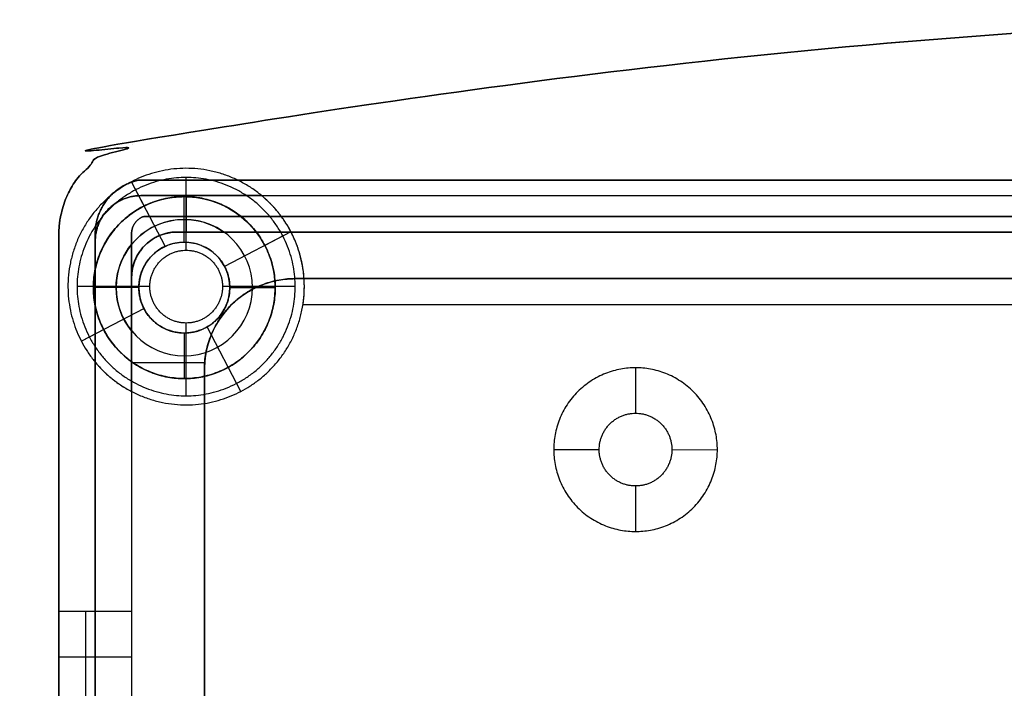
# Model space of a CAD drawing. Header units: millimetres. Extents: x 31997 to 32073, y -14231 to -14060.
# Tile 11 of 16: x 31997 to 32024, y -14078 to -14060. Entities that reach past the tile are written whole.
import ezdxf

# ---------------------------------------------------------------- set-up
doc = ezdxf.new("R2010")
doc.units = ezdxf.units.MM
doc.layers.add('Default', color=7, linetype='Continuous', true_color=0x000000)

msp = doc.modelspace()

# ---------------------------------------------------------------- linework, layer by layer
at = {"layer": 'Default'}
for p, q in [((32000.686, -14065.174, 2), (32000.338, -14064.508, 2)), ((32001.265, -14066.283, 9.5), (32000.338, -14064.508, 9.5)), ((32001.842, -14066.39, 15.8), (32001.842, -14064.39, 15.8)), ((32001.842, -14066.39, 11.1), (32001.842, -14064.39, 11.1)), ((32001.791, -14066.167, 9.387), (32001.791, -14064.917, 7.387)), ((32001.791, -14065.89, 8.931), (32001.791, -14064.918, 7.375)), ((32001.842, -14064.89, 9.5), (32001.842, -14065.89, 9.5)), ((32004.723, -14065.886, 9.5), (32002.899, -14066.837, 9.5)), ((32004.723, -14065.886, 2), (32004.007, -14066.259, 2)), ((32000.842, -14067.39, 15.8), (31998.842, -14067.39, 15.8)), ((32000.842, -14067.39, 11.1), (31998.842, -14067.39, 11.1)), ((32000.541, -14067.417, 9.387), (31999.291, -14067.417, 7.387)), ((32000.342, -14067.418, 9.056), (31999.291, -14067.418, 7.375)), ((32000.342, -14067.39, 9.5), (31999.342, -14067.39, 9.5)), ((32004.842, -14067.39, 15.8), (32002.842, -14067.39, 15.8)), ((32004.842, -14067.39, 11.1), (32002.842, -14067.39, 11.1)), ((32003.041, -14067.417, 9.387), (32004.291, -14067.417, 7.387)), ((32000.683, -14067.994, 9.5), (31998.96, -14068.893, 9.5)), ((31999.575, -14068.572, 2), (31998.96, -14068.893, 2)), ((32001.842, -14070.39, 15.8), (32001.842, -14068.39, 15.8)), ((32001.842, -14070.39, 11.1), (32001.842, -14068.39, 11.1)), ((32003.345, -14070.271, 9.5), (32002.42, -14068.497, 9.5)), ((32001.791, -14068.667, 9.387), (32001.791, -14069.917, 7.387)), ((32002.342, -14069.671, 16.8), (32002.342, -14224.39, 16.8)), ((32003.345, -14070.271, 2), (32002.998, -14069.606, 2)), ((32014.202, -14069.619, 15.8), (32014.201, -14070.869, 15.8)), ((32014.202, -14069.619, 11.1), (32014.201, -14070.869, 11.1)), ((32011.95, -14071.867, 15.8), (32013.2, -14071.869, 15.8)), ((32011.95, -14071.867, 11.1), (32013.2, -14071.869, 11.1)), ((32015.2, -14071.87, 15.8), (32016.45, -14071.872, 15.8)), ((32015.2, -14071.87, 11.1), (32016.45, -14071.872, 11.1)), ((32014.199, -14072.869, 15.8), (32014.198, -14074.119, 15.8)), ((32014.199, -14072.869, 11.1), (32014.198, -14074.119, 11.1)), ((31999.079, -14078.816, 5.5), (31999.079, -14076.316, 5.5)), ((31998.342, -14077.566, 5.5), (32000.342, -14077.566, 5.5)), ((31999.342, -14077.566, 5.5), (32000.342, -14077.566, 5.5))]:
    msp.add_line(p, q, dxfattribs=at)
msp.add_lwpolyline([(32065.342, -14067.171), (32004.842, -14067.171)], dxfattribs=at)
at = {"layer": 'Default', "extrusion": (0, 6.38378e-16, -1)}
for centre, radius in [((-32001.791, -14067.417, -7.387), 2.5), ((-32001.791, -14067.417, -9.387), 1.25)]:
    msp.add_circle(centre, radius, dxfattribs=at)
at = {"layer": 'Default', "extrusion": (0, 9.09495e-13, -1)}
msp.add_circle((-32001.791, -14067.417, -8.387), 1.875, dxfattribs=at)
at = {"layer": 'Default', "extrusion": (0, 6.38378e-16, -1)}
msp.add_arc((-32001.791, -14067.418, -7.375), 2.5, 0, 142.3336, dxfattribs=at)
at = {"layer": 'Default', "extrusion": (0, -9.09495e-13, -1)}
for start, end in [(0, 125.4367), (320.6267, 0)]:
    msp.add_arc((-32001.791, -14067.418, -8.375), 1.875, start, end, dxfattribs=at)
at = {"layer": 'Default'}
msp.add_arc((32004.842, -14069.671, 16.8), 2.5, 90, 180, dxfattribs=at)
at = {"layer": 'Default', "extrusion": (-1.0445e-13, 6.38378e-16, -1)}
msp.add_arc((-32001.791, -14067.418, -7.375), 2.5, 305.4345, 0, dxfattribs=at)
at = {"layer": 'Default'}
for points, weights, knots in [([(31998.342, -14065.934, 2), (31998.342, -14063.879, 2), (32000.358, -14063.481, 2), (32035.092, -14056.63, 2), (32069.825, -14063.481, 2), (32071.842, -14063.879, 2), (32071.842, -14065.934, 2)], [1, 0.77250506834, 1, 1, 1, 0.772505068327, 1], [30.067063, 30.067063, 30.067063, 33.507161, 33.507161, 34.452299, 34.452299, 37.892398, 37.892398, 37.892398]), ([(31998.342, -14065.934, 9.5), (31998.342, -14063.879, 9.5), (32000.358, -14063.481, 9.5), (32035.092, -14056.63, 9.5), (32069.825, -14063.481, 9.5), (32071.842, -14063.879, 9.5), (32071.842, -14065.934, 9.5)], [1, 0.77250506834, 1, 1, 1, 0.772505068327, 1], [30.067063, 30.067063, 30.067063, 33.507161, 33.507161, 34.452299, 34.452299, 37.892398, 37.892398, 37.892398]), ([(31998.342, -14065.934, 5.75), (31998.342, -14063.879, 5.75), (32000.358, -14063.481, 5.75), (32035.092, -14056.63, 5.75), (32069.825, -14063.481, 5.75), (32071.842, -14063.879, 5.75), (32071.842, -14065.934, 5.75)], [1, 0.77250506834, 1, 1, 1, 0.772505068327, 1], [30.067063, 30.067063, 30.067063, 33.507161, 33.507161, 34.452299, 34.452299, 37.892398, 37.892398, 37.892398]), ([(31998.342, -14065.934), (31998.342, -14063.879), (32000.358, -14063.481), (32035.092, -14056.63), (32069.825, -14063.481), (32071.842, -14063.879), (32071.842, -14065.934)], [1, 0.77250506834, 1, 1, 1, 0.772505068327, 1], [30.067063, 30.067063, 30.067063, 33.507161, 33.507161, 34.452299, 34.452299, 37.892398, 37.892398, 37.892398]), ([(31998.342, -14065.934, 2), (31998.342, -14063.879, 2), (32000.358, -14063.481, 2), (32035.092, -14056.63, 2), (32069.825, -14063.481, 2), (32071.842, -14063.879, 2), (32071.842, -14065.934, 2)], [1, 0.77250506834, 1, 1, 1, 0.772505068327, 1], [30.067063, 30.067063, 30.067063, 33.507161, 33.507161, 34.452299, 34.452299, 37.892398, 37.892398, 37.892398]), ([(31998.342, -14065.934, 1), (31998.342, -14063.879, 1), (32000.358, -14063.481, 1), (32035.092, -14056.63, 1), (32069.825, -14063.481, 1), (32071.842, -14063.879, 1), (32071.842, -14065.934, 1)], [1, 0.77250506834, 1, 1, 1, 0.772505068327, 1], [30.067063, 30.067063, 30.067063, 33.507161, 33.507161, 34.452299, 34.452299, 37.892398, 37.892398, 37.892398]), ([(31998.342, -14065.934, 17.8), (31998.342, -14063.879, 17.8), (32000.358, -14063.481, 17.8), (32035.092, -14056.63, 17.8), (32069.825, -14063.481, 17.8), (32071.842, -14063.879, 17.8), (32071.842, -14065.934, 17.8)], [1, 0.772505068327, 1, 1, 1, 0.77250506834, 1], [-37.892398, -37.892398, -37.892398, -34.452299, -34.452299, -33.507161, -33.507161, -30.067063, -30.067063, -30.067063]), ([(31998.342, -14065.934, 15.8), (31998.342, -14063.879, 15.8), (32000.358, -14063.481, 15.8), (32035.092, -14056.63, 15.8), (32069.825, -14063.481, 15.8), (32071.842, -14063.879, 15.8), (32071.842, -14065.934, 15.8)], [1, 0.772505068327, 1, 1, 1, 0.77250506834, 1], [-37.892398, -37.892398, -37.892398, -34.452299, -34.452299, -33.507161, -33.507161, -30.067063, -30.067063, -30.067063]), ([(31998.342, -14065.934, 16.8), (31998.342, -14063.879, 16.8), (32000.358, -14063.481, 16.8), (32035.092, -14056.63, 16.8), (32069.825, -14063.481, 16.8), (32071.842, -14063.879, 16.8), (32071.842, -14065.934, 16.8)], [1, 0.772505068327, 1, 1, 1, 0.77250506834, 1], [-37.892398, -37.892398, -37.892398, -34.452299, -34.452299, -33.507161, -33.507161, -30.067063, -30.067063, -30.067063]), ([(32071.842, -14065.934, 17.8), (32071.842, -14063.879, 17.8), (32069.825, -14063.481, 17.8), (32035.092, -14056.63, 17.8), (32000.358, -14063.481, 17.8), (31998.342, -14063.879, 17.8), (31998.342, -14065.934, 17.8)], [1, 0.77250506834, 1, 1, 1, 0.772505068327, 1], [30.067063, 30.067063, 30.067063, 33.507161, 33.507161, 34.452299, 34.452299, 37.892398, 37.892398, 37.892398]), ([(32071.842, -14065.934, 18.8), (32071.842, -14063.879, 18.8), (32069.825, -14063.481, 18.8), (32035.092, -14056.63, 18.8), (32000.358, -14063.481, 18.8), (31998.342, -14063.879, 18.8), (31998.342, -14065.934, 18.8)], [1, 0.77250506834, 1, 1, 1, 0.772505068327, 1], [30.067063, 30.067063, 30.067063, 33.507161, 33.507161, 34.452299, 34.452299, 37.892398, 37.892398, 37.892398]), ([(32071.842, -14065.934, 18.3), (32071.842, -14063.879, 18.3), (32069.825, -14063.481, 18.3), (32035.092, -14056.63, 18.3), (32000.358, -14063.481, 18.3), (31998.342, -14063.879, 18.3), (31998.342, -14065.934, 18.3)], [1, 0.77250506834, 1, 1, 1, 0.772505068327, 1], [30.067063, 30.067063, 30.067063, 33.507161, 33.507161, 34.452299, 34.452299, 37.892398, 37.892398, 37.892398]), ([(31998.342, -14065.934, 15.8), (31998.342, -14063.879, 15.8), (32000.358, -14063.481, 15.8), (32035.092, -14056.63, 15.8), (32069.825, -14063.481, 15.8), (32071.842, -14063.879, 15.8), (32071.842, -14065.934, 15.8)], [1, 0.772505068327, 1, 1, 1, 0.77250506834, 1], [-37.892398, -37.892398, -37.892398, -34.452299, -34.452299, -33.507161, -33.507161, -30.067063, -30.067063, -30.067063]), ([(31998.342, -14065.934, 9.5), (31998.342, -14063.879, 9.5), (32000.358, -14063.481, 9.5), (32035.092, -14056.63, 9.5), (32069.825, -14063.481, 9.5), (32071.842, -14063.879, 9.5), (32071.842, -14065.934, 9.5)], [1, 0.772505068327, 1, 1, 1, 0.77250506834, 1], [-37.892398, -37.892398, -37.892398, -34.452299, -34.452299, -33.507161, -33.507161, -30.067063, -30.067063, -30.067063]), ([(31998.342, -14065.934, 12.65), (31998.342, -14063.879, 12.65), (32000.358, -14063.481, 12.65), (32035.092, -14056.63, 12.65), (32069.825, -14063.481, 12.65), (32071.842, -14063.879, 12.65), (32071.842, -14065.934, 12.65)], [1, 0.772505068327, 1, 1, 1, 0.77250506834, 1], [-37.892398, -37.892398, -37.892398, -34.452299, -34.452299, -33.507161, -33.507161, -30.067063, -30.067063, -30.067063]), ([(31998.96, -14068.893, 2), (31997.457, -14066.011, 2), (32000.338, -14064.508, 2), (32003.22, -14063.004, 2), (32004.723, -14065.886, 2), (32006.227, -14068.767, 2), (32003.345, -14070.271, 2), (32000.464, -14071.774, 2), (31998.96, -14068.893, 2)], [1, 0.707106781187, 1, 0.707106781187, 1, 0.707106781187, 1, 0.707106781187, 1], [0, 0, 0, 5.105088, 5.105088, 10.210176, 10.210176, 15.315264, 15.315264, 20.420352, 20.420352, 20.420352]), ([(31998.96, -14068.893, 9.5), (31997.457, -14066.011, 9.5), (32000.338, -14064.508, 9.5), (32003.22, -14063.004, 9.5), (32004.723, -14065.886, 9.5), (32006.227, -14068.767, 9.5), (32003.345, -14070.271, 9.5), (32000.464, -14071.774, 9.5), (31998.96, -14068.893, 9.5)], [1, 0.707106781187, 1, 0.707106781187, 1, 0.707106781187, 1, 0.707106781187, 1], [0, 0, 0, 5.105088, 5.105088, 10.210176, 10.210176, 15.315264, 15.315264, 20.420352, 20.420352, 20.420352]), ([(31998.96, -14068.893, 5.75), (31997.457, -14066.011, 5.75), (32000.338, -14064.508, 5.75), (32003.22, -14063.004, 5.75), (32004.723, -14065.886, 5.75), (32006.227, -14068.767, 5.75), (32003.345, -14070.271, 5.75), (32000.464, -14071.774, 5.75), (31998.96, -14068.893, 5.75)], [1, 0.707106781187, 1, 0.707106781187, 1, 0.707106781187, 1, 0.707106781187, 1], [0, 0, 0, 5.105088, 5.105088, 10.210176, 10.210176, 15.315264, 15.315264, 20.420352, 20.420352, 20.420352]), ([(32004.842, -14067.39, 15.8), (32004.842, -14070.39, 15.8), (32001.842, -14070.39, 15.8), (31998.842, -14070.39, 15.8), (31998.842, -14067.39, 15.8), (31998.842, -14064.39, 15.8), (32001.842, -14064.39, 15.8), (32004.842, -14064.39, 15.8), (32004.842, -14067.39, 15.8)], [1, 0.707106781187, 1, 0.707106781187, 1, 0.707106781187, 1, 0.707106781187, 1], [-6.283185, -6.283185, -6.283185, -4.712389, -4.712389, -3.141593, -3.141593, -1.570796, -1.570796, 0, 0, 0]), ([(32004.842, -14067.39, 11.1), (32004.842, -14070.39, 11.1), (32001.842, -14070.39, 11.1), (31998.842, -14070.39, 11.1), (31998.842, -14067.39, 11.1), (31998.842, -14064.39, 11.1), (32001.842, -14064.39, 11.1), (32004.842, -14064.39, 11.1), (32004.842, -14067.39, 11.1)], [1, 0.707106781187, 1, 0.707106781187, 1, 0.707106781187, 1, 0.707106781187, 1], [-6.283185, -6.283185, -6.283185, -4.712389, -4.712389, -3.141593, -3.141593, -1.570796, -1.570796, 0, 0, 0]), ([(32004.842, -14067.39, 13.45), (32004.842, -14070.39, 13.45), (32001.842, -14070.39, 13.45), (31998.842, -14070.39, 13.45), (31998.842, -14067.39, 13.45), (31998.842, -14064.39, 13.45), (32001.842, -14064.39, 13.45), (32004.842, -14064.39, 13.45), (32004.842, -14067.39, 13.45)], [1, 0.707106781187, 1, 0.707106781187, 1, 0.707106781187, 1, 0.707106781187, 1], [-6.283185, -6.283185, -6.283185, -4.712389, -4.712389, -3.141593, -3.141593, -1.570796, -1.570796, 0, 0, 0]), ([(32003.77, -14065.89, 2), (32002.677, -14064.474, 2), (32000.984, -14065.052, 2), (31999.291, -14065.629, 2), (31999.291, -14067.418, 2)], [1, 0.813269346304, 1, 0.813269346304, 1], [-6.19427, -6.19427, -6.19427, -3.097135, -3.097135, 0, 0, 0]), ([(31999.291, -14067.417, 2), (31999.291, -14069.917, 2), (32001.791, -14069.917, 2), (32004.291, -14069.917, 2), (32004.291, -14067.417, 2), (32004.291, -14064.917, 2), (32001.791, -14064.917, 2), (31999.291, -14064.917, 2), (31999.291, -14067.417, 2)], [1, 0.707106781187, 1, 0.707106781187, 1, 0.707106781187, 1, 0.707106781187, 1], [-15.707963, -15.707963, -15.707963, -11.780972, -11.780972, -7.853982, -7.853982, -3.926991, -3.926991, 0, 0, 0]), ([(31999.291, -14067.418), (31999.291, -14069.918), (32001.791, -14069.918), (32004.291, -14069.918), (32004.291, -14067.418), (32004.291, -14064.918), (32001.791, -14064.918), (31999.291, -14064.918), (31999.291, -14067.418)], [1, 0.707106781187, 1, 0.707106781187, 1, 0.707106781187, 1, 0.707106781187, 1], [-15.707963, -15.707963, -15.707963, -11.780972, -11.780972, -7.853982, -7.853982, -3.926991, -3.926991, 0, 0, 0]), ([(31999.291, -14067.418, 2), (31999.291, -14069.918, 2), (32001.791, -14069.918, 2), (32004.291, -14069.918, 2), (32004.291, -14067.418, 2), (32004.291, -14064.918, 2), (32001.791, -14064.918, 2), (31999.291, -14064.918, 2), (31999.291, -14067.418, 2)], [1, 0.707106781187, 1, 0.707106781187, 1, 0.707106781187, 1, 0.707106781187, 1], [-15.707963, -15.707963, -15.707963, -11.780972, -11.780972, -7.853982, -7.853982, -3.926991, -3.926991, 0, 0, 0]), ([(31999.291, -14067.418, 1.636), (31999.291, -14064.918, 1.636), (32001.791, -14064.918, 1.636), (32004.291, -14064.918, 1.636), (32004.291, -14067.418, 1.636), (32004.291, -14069.918, 1.636), (32001.791, -14069.918, 1.636), (31999.291, -14069.918, 1.636), (31999.291, -14067.418, 1.636)], [1, 0.707106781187, 1, 0.707106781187, 1, 0.707106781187, 1, 0.707106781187, 1], [0, 0, 0, 3.926991, 3.926991, 7.853982, 7.853982, 11.780972, 11.780972, 15.707963, 15.707963, 15.707963]), ([(32005.053, -14067.89, 9.5), (32005.092, -14067.642, 9.5), (32005.092, -14067.39, 9.5), (32005.092, -14066.595, 9.5), (32004.725, -14065.89, 9.5)], [0.94447089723, 0.968942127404, 1, 0.908013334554, 0.873805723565], [9.668842, 9.668842, 9.668842, 10.210176, 10.210176, 11.813491, 11.813491, 11.813491]), ([(32005.053, -14067.89, 2), (32005.092, -14067.642, 2), (32005.092, -14067.39, 2), (32005.092, -14066.595, 2), (32004.725, -14065.89, 2)], [0.94447089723, 0.968942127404, 1, 0.908013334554, 0.873805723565], [9.668842, 9.668842, 9.668842, 10.210176, 10.210176, 11.813491, 11.813491, 11.813491]), ([(32005.053, -14067.89, 5.75), (32005.092, -14067.642, 5.75), (32005.092, -14067.39, 5.75), (32005.092, -14066.595, 5.75), (32004.725, -14065.89, 5.75)], [0.94447089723, 0.968942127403, 1, 0.908013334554, 0.873805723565], [9.668842, 9.668842, 9.668842, 10.210176, 10.210176, 11.813491, 11.813491, 11.813491]), ([(32000.541, -14067.417, 9.5), (32000.541, -14068.667, 9.5), (32001.791, -14068.667, 9.5), (32003.041, -14068.667, 9.5), (32003.041, -14067.417, 9.5), (32003.041, -14066.167, 9.5), (32001.791, -14066.167, 9.5), (32000.541, -14066.167, 9.5), (32000.541, -14067.417, 9.5)], [1, 0.707106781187, 1, 0.707106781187, 1, 0.707106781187, 1, 0.707106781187, 1], [-7.853982, -7.853982, -7.853982, -5.890486, -5.890486, -3.926991, -3.926991, -1.963495, -1.963495, 0, 0, 0]), ([(32002.842, -14067.39, 15.8), (32002.842, -14066.39, 15.8), (32001.842, -14066.39, 15.8), (32000.842, -14066.39, 15.8), (32000.842, -14067.39, 15.8), (32000.842, -14068.39, 15.8), (32001.842, -14068.39, 15.8), (32002.842, -14068.39, 15.8), (32002.842, -14067.39, 15.8)], [1, 0.707106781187, 1, 0.707106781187, 1, 0.707106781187, 1, 0.707106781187, 1], [0, 0, 0, 1.570796, 1.570796, 3.141593, 3.141593, 4.712389, 4.712389, 6.283185, 6.283185, 6.283185]), ([(32002.842, -14067.39, 11.1), (32002.842, -14066.39, 11.1), (32001.842, -14066.39, 11.1), (32000.842, -14066.39, 11.1), (32000.842, -14067.39, 11.1), (32000.842, -14068.39, 11.1), (32001.842, -14068.39, 11.1), (32002.842, -14068.39, 11.1), (32002.842, -14067.39, 11.1)], [1, 0.707106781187, 1, 0.707106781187, 1, 0.707106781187, 1, 0.707106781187, 1], [0, 0, 0, 1.570796, 1.570796, 3.141593, 3.141593, 4.712389, 4.712389, 6.283185, 6.283185, 6.283185]), ([(32002.842, -14067.39, 13.45), (32002.842, -14066.39, 13.45), (32001.842, -14066.39, 13.45), (32000.842, -14066.39, 13.45), (32000.842, -14067.39, 13.45), (32000.842, -14068.39, 13.45), (32001.842, -14068.39, 13.45), (32002.842, -14068.39, 13.45), (32002.842, -14067.39, 13.45)], [1, 0.707106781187, 1, 0.707106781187, 1, 0.707106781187, 1, 0.707106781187, 1], [0, 0, 0, 1.570796, 1.570796, 3.141593, 3.141593, 4.712389, 4.712389, 6.283185, 6.283185, 6.283185]), ([(32011.95, -14071.867, 15.8), (32011.952, -14069.617, 15.8), (32014.202, -14069.619, 15.8), (32016.452, -14069.622, 15.8), (32016.45, -14071.872, 15.8), (32016.448, -14074.122, 15.8), (32014.198, -14074.119, 15.8), (32011.948, -14074.117, 15.8), (32011.95, -14071.867, 15.8)], [1, 0.707106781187, 1, 0.707106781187, 1, 0.707106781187, 1, 0.707106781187, 1], [0, 0, 0, 3.534292, 3.534292, 7.068583, 7.068583, 10.602875, 10.602875, 14.137167, 14.137167, 14.137167]), ([(32011.95, -14071.867, 11.1), (32011.952, -14069.617, 11.1), (32014.202, -14069.619, 11.1), (32016.452, -14069.622, 11.1), (32016.45, -14071.872, 11.1), (32016.448, -14074.122, 11.1), (32014.198, -14074.119, 11.1), (32011.948, -14074.117, 11.1), (32011.95, -14071.867, 11.1)], [1, 0.707106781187, 1, 0.707106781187, 1, 0.707106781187, 1, 0.707106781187, 1], [0, 0, 0, 3.534292, 3.534292, 7.068583, 7.068583, 10.602875, 10.602875, 14.137167, 14.137167, 14.137167]), ([(32011.95, -14071.867, 13.45), (32011.952, -14069.617, 13.45), (32014.202, -14069.619, 13.45), (32016.452, -14069.622, 13.45), (32016.45, -14071.872, 13.45), (32016.448, -14074.122, 13.45), (32014.198, -14074.119, 13.45), (32011.948, -14074.117, 13.45), (32011.95, -14071.867, 13.45)], [1, 0.707106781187, 1, 0.707106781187, 1, 0.707106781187, 1, 0.707106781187, 1], [0, 0, 0, 3.534292, 3.534292, 7.068583, 7.068583, 10.602875, 10.602875, 14.137167, 14.137167, 14.137167]), ([(32013.2, -14071.869, 15.8), (32013.199, -14072.868, 15.8), (32014.199, -14072.869, 15.8), (32015.199, -14072.87, 15.8), (32015.2, -14071.87, 15.8), (32015.201, -14070.87, 15.8), (32014.201, -14070.869, 15.8), (32013.201, -14070.869, 15.8), (32013.2, -14071.869, 15.8)], [1, 0.707106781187, 1, 0.707106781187, 1, 0.707106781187, 1, 0.707106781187, 1], [14.137167, 14.137167, 14.137167, 15.707963, 15.707963, 17.27876, 17.27876, 18.849556, 18.849556, 20.420352, 20.420352, 20.420352]), ([(32013.2, -14071.869, 11.1), (32013.199, -14072.868, 11.1), (32014.199, -14072.869, 11.1), (32015.199, -14072.87, 11.1), (32015.2, -14071.87, 11.1), (32015.201, -14070.87, 11.1), (32014.201, -14070.869, 11.1), (32013.201, -14070.869, 11.1), (32013.2, -14071.869, 11.1)], [1, 0.707106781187, 1, 0.707106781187, 1, 0.707106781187, 1, 0.707106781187, 1], [14.137167, 14.137167, 14.137167, 15.707963, 15.707963, 17.27876, 17.27876, 18.849556, 18.849556, 20.420352, 20.420352, 20.420352]), ([(32013.2, -14071.869, 13.45), (32013.199, -14072.868, 13.45), (32014.199, -14072.869, 13.45), (32015.199, -14072.87, 13.45), (32015.2, -14071.87, 13.45), (32015.201, -14070.87, 13.45), (32014.201, -14070.869, 13.45), (32013.201, -14070.869, 13.45), (32013.2, -14071.869, 13.45)], [1, 0.707106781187, 1, 0.707106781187, 1, 0.707106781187, 1, 0.707106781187, 1], [14.137167, 14.137167, 14.137167, 15.707963, 15.707963, 17.27876, 17.27876, 18.849556, 18.849556, 20.420352, 20.420352, 20.420352])]:
    msp.add_rational_spline(points, weights, degree=2, knots=knots, dxfattribs=at)
for points, degree in [([(32000.358, -14063.481, 2), (32000.358, -14063.481, 5.75), (32000.358, -14063.481, 9.5)], 2), ([(32000.358, -14063.481), (32000.358, -14063.481, 1), (32000.358, -14063.481, 2)], 2), ([(32000.358, -14063.481, 17.8), (32000.358, -14063.481, 16.8), (32000.358, -14063.481, 15.8)], 2), ([(32000.358, -14063.481, 17.8), (32000.358, -14063.481, 18.3), (32000.358, -14063.481, 18.8)], 2), ([(32000.358, -14063.481, 15.8), (32000.358, -14063.481, 12.65), (32000.358, -14063.481, 9.5)], 2), ([(32000.338, -14064.508, 2), (32000.338, -14064.508, 5.75), (32000.338, -14064.508, 9.5)], 2), ([(32069.632, -14064.462, 15.8), (32035.092, -14064.462, 15.8), (32000.551, -14064.462, 15.8)], 2), ([(32000.551, -14064.462, 15.8), (32000.551, -14064.462, 12.65), (32000.551, -14064.462, 9.5)], 2), ([(32069.632, -14064.462, 9.5), (32035.092, -14064.462, 9.5), (32000.551, -14064.462, 9.5)], 2), ([(32069.632, -14064.462, 12.65), (32035.092, -14064.462, 12.65), (32000.551, -14064.462, 12.65)], 2), ([(32000.551, -14064.462, 15.8), (32000.551, -14064.462, 13.15), (32000.551, -14064.462, 10.5)], 2), ([(32000.551, -14064.462, 15.8), (32035.092, -14064.462, 15.8), (32069.632, -14064.462, 15.8)], 2), ([(32000.551, -14064.462, 10.5), (32035.092, -14064.462, 10.5), (32069.632, -14064.462, 10.5)], 2), ([(32000.551, -14064.462, 13.15), (32035.092, -14064.462, 13.15), (32069.632, -14064.462, 13.15)], 2), ([(32001.842, -14064.39, 15.8), (32001.842, -14064.39, 13.45), (32001.842, -14064.39, 11.1)], 2), ([(31999.683, -14064.981, 15.8), (31999.683, -14064.981, 12.65), (31999.683, -14064.981, 9.5)], 2), ([(31999.683, -14064.981, 15.8), (31999.683, -14064.981, 13.15), (31999.683, -14064.981, 10.5)], 2), ([(32000.592, -14064.89, 10.5), (32035.092, -14064.89, 10.5), (32069.592, -14064.89, 10.5)], 2), ([(32003.918, -14064.89, 9.5), (32002.255, -14064.89, 9.5), (32000.592, -14064.89, 9.5)], 2), ([(32000.592, -14064.89, 9.5), (32000.592, -14064.89, 10), (32000.592, -14064.89, 10.5)], 2), ([(32001.791, -14064.917, 2), (32001.791, -14064.917, 4.693), (32001.791, -14064.917, 7.387)], 2), ([(32001.791, -14064.918, 2), (32001.791, -14064.918, 4.688), (32001.791, -14064.918, 7.375)], 2), ([(32001.791, -14064.918), (32001.791, -14064.918, 1), (32001.791, -14064.918, 2)], 2), ([(32003.918, -14064.89, 9.5), (32003.918, -14064.89, 5.75), (32003.918, -14064.89, 2)], 2), ([(32003.918, -14064.89, 2), (32035.092, -14064.89, 2), (32066.265, -14064.89, 2)], 2), ([(32003.918, -14064.89, 6.25), (32035.092, -14064.89, 6.25), (32066.265, -14064.89, 6.25)], 2), ([(31999.708, -14065.256, 9.5), (31999.708, -14065.256, 10), (31999.708, -14065.256, 10.5)], 2), ([(32000.676, -14065.462, 15.8), (32000.676, -14065.462, 13.45), (32000.676, -14065.462, 11.1)], 2), ([(32000.676, -14065.462, 15.8), (32035.092, -14065.462, 15.8), (32069.508, -14065.462, 15.8)], 2), ([(32000.676, -14065.462, 11.1), (32035.092, -14065.462, 11.1), (32069.508, -14065.462, 11.1)], 2), ([(32000.676, -14065.462, 13.45), (32035.092, -14065.462, 13.45), (32069.508, -14065.462, 13.45)], 2), ([(32069.508, -14065.462, 15.8), (32035.092, -14065.462, 15.8), (32000.676, -14065.462, 15.8)], 2), ([(32000.676, -14065.462, 15.8), (32000.676, -14065.462, 13.15), (32000.676, -14065.462, 10.5)], 2), ([(32069.508, -14065.462, 10.5), (32035.092, -14065.462, 10.5), (32000.676, -14065.462, 10.5)], 2), ([(32069.508, -14065.462, 13.15), (32035.092, -14065.462, 13.15), (32000.676, -14065.462, 13.15)], 2), ([(32000.434, -14065.645, 15.8), (32000.434, -14065.645, 13.45), (32000.434, -14065.645, 11.1)], 2), ([(32000.434, -14065.645, 15.8), (32000.434, -14065.645, 13.15), (32000.434, -14065.645, 10.5)], 2), ([(32068.592, -14065.89, 10.5), (32035.092, -14065.89, 10.5), (32001.592, -14065.89, 10.5)], 2), ([(32001.592, -14065.89, 9.5), (32003.158, -14065.89, 9.5), (32004.725, -14065.89, 9.5)], 2), ([(32001.592, -14065.89, 9.5), (32001.592, -14065.89, 10), (32001.592, -14065.89, 10.5)], 2), ([(32068.592, -14065.89, 9.5), (32035.092, -14065.89, 9.5), (32001.592, -14065.89, 9.5)], 2), ([(32001.592, -14065.89, 8.91), (32001.592, -14065.89, 9.205), (32001.592, -14065.89, 9.5)], 2), ([(32066.403, -14065.89, 2), (32035.087, -14065.89, 2), (32003.77, -14065.89, 2)], 2), ([(32003.77, -14065.89, 2), (32003.77, -14065.89, 4.688), (32003.77, -14065.89, 7.375)], 2), ([(32066.403, -14065.89, 5.75), (32035.087, -14065.89, 5.75), (32003.77, -14065.89, 5.75)], 2), ([(32004.723, -14065.886, 2), (32004.723, -14065.886, 5.75), (32004.723, -14065.886, 9.5)], 2), ([(32065.459, -14065.89, 2), (32035.092, -14065.89, 2), (32004.725, -14065.89, 2)], 2), ([(32004.725, -14065.89, 2), (32004.725, -14065.89, 5.75), (32004.725, -14065.89, 9.5)], 2), ([(32065.459, -14065.89, 6.25), (32035.092, -14065.89, 6.25), (32004.725, -14065.89, 6.25)], 2), ([(32004.725, -14065.89, 9.5), (32004.725, -14065.89, 5.75), (32004.725, -14065.89, 2)], 2), ([(32004.725, -14065.89, 2), (32035.092, -14065.89, 2), (32065.459, -14065.89, 2)], 2), ([(32004.725, -14065.89, 9.5), (32035.092, -14065.89, 9.5), (32065.459, -14065.89, 9.5)], 2), ([(32004.725, -14065.89, 5.75), (32035.092, -14065.89, 5.75), (32065.459, -14065.89, 5.75)], 2), ([(31998.342, -14228.39, 2), (31998.342, -14147.162, 2), (31998.342, -14065.934, 2)], 2), ([(31998.342, -14065.934, 2), (31998.342, -14065.934, 5.75), (31998.342, -14065.934, 9.5)], 2), ([(31998.342, -14076.316, 9.5), (31998.342, -14071.125, 9.5), (31998.342, -14065.934, 9.5)], 2), ([(31998.342, -14076.316, 5.75), (31998.342, -14071.125, 5.75), (31998.342, -14065.934, 5.75)], 2), ([(31998.342, -14228.39), (31998.342, -14147.162), (31998.342, -14065.934)], 2), ([(31998.342, -14065.934), (31998.342, -14065.934, 1), (31998.342, -14065.934, 2)], 2), ([(31998.342, -14228.39, 2), (31998.342, -14147.162, 2), (31998.342, -14065.934, 2)], 2), ([(31998.342, -14228.39, 1), (31998.342, -14147.162, 1), (31998.342, -14065.934, 1)], 2), ([(31998.342, -14228.39, 17.8), (31998.342, -14147.162, 17.8), (31998.342, -14065.934, 17.8)], 2), ([(31998.342, -14065.934, 17.8), (31998.342, -14065.934, 16.8), (31998.342, -14065.934, 15.8)], 2), ([(31998.342, -14228.39, 15.8), (31998.342, -14147.162, 15.8), (31998.342, -14065.934, 15.8)], 2), ([(31998.342, -14228.39, 16.8), (31998.342, -14147.162, 16.8), (31998.342, -14065.934, 16.8)], 2), ([(31998.342, -14065.934, 17.8), (31998.342, -14065.934, 18.3), (31998.342, -14065.934, 18.8)], 2), ([(31998.342, -14065.934, 17.8), (31998.342, -14147.162, 17.8), (31998.342, -14228.39, 17.8)], 2), ([(31998.342, -14065.934, 18.8), (31998.342, -14147.162, 18.8), (31998.342, -14228.39, 18.8)], 2), ([(31998.342, -14065.934, 18.3), (31998.342, -14147.162, 18.3), (31998.342, -14228.39, 18.3)], 2), ([(31998.342, -14228.39, 15.8), (31998.342, -14147.162, 15.8), (31998.342, -14065.934, 15.8)], 2), ([(31998.342, -14065.934, 15.8), (31998.342, -14065.934, 12.65), (31998.342, -14065.934, 9.5)], 2), ([(31998.342, -14228.39, 9.5), (31998.342, -14147.162, 9.5), (31998.342, -14065.934, 9.5)], 2), ([(31998.342, -14228.39, 12.65), (31998.342, -14147.162, 12.65), (31998.342, -14065.934, 12.65)], 2), ([(31999.342, -14065.934, 15.8), (31999.342, -14065.934, 12.65), (31999.342, -14065.934, 9.5)], 2), ([(31999.342, -14065.934, 15.8), (31999.342, -14147.162, 15.8), (31999.342, -14228.39, 15.8)], 2), ([(31999.342, -14065.934, 9.5), (31999.342, -14147.162, 9.5), (31999.342, -14228.39, 9.5)], 2), ([(31999.342, -14065.934, 12.65), (31999.342, -14147.162, 12.65), (31999.342, -14228.39, 12.65)], 2), ([(31999.342, -14228.39, 15.8), (31999.342, -14147.162, 15.8), (31999.342, -14065.934, 15.8)], 2), ([(31999.342, -14065.934, 15.8), (31999.342, -14065.934, 13.15), (31999.342, -14065.934, 10.5)], 2), ([(31999.342, -14228.39, 10.5), (31999.342, -14147.162, 10.5), (31999.342, -14065.934, 10.5)], 2), ([(31999.342, -14228.39, 13.15), (31999.342, -14147.162, 13.15), (31999.342, -14065.934, 13.15)], 2), ([(31999.342, -14066.14, 9.5), (31999.342, -14067.804, 9.5), (31999.342, -14069.467, 9.5)], 2), ([(31999.342, -14066.14, 9.5), (31999.342, -14066.14, 10), (31999.342, -14066.14, 10.5)], 2), ([(31999.342, -14076.316, 10.5), (31999.342, -14071.228, 10.5), (31999.342, -14066.14, 10.5)], 2), ([(32000.342, -14065.934, 15.8), (32000.342, -14065.934, 13.45), (32000.342, -14065.934, 11.1)], 2), ([(32000.342, -14069.482, 15.8), (32000.342, -14067.708, 15.8), (32000.342, -14065.934, 15.8)], 2), ([(32000.342, -14069.482, 11.1), (32000.342, -14067.708, 11.1), (32000.342, -14065.934, 11.1)], 2), ([(32000.342, -14069.482, 13.45), (32000.342, -14067.708, 13.45), (32000.342, -14065.934, 13.45)], 2), ([(32000.342, -14065.934, 15.8), (32000.342, -14065.934, 13.15), (32000.342, -14065.934, 10.5)], 2), ([(32000.342, -14065.934, 15.8), (32000.342, -14147.162, 15.8), (32000.342, -14228.39, 15.8)], 2), ([(32000.342, -14065.934, 10.5), (32000.342, -14147.162, 10.5), (32000.342, -14228.39, 10.5)], 2), ([(32000.342, -14065.934, 13.15), (32000.342, -14147.162, 13.15), (32000.342, -14228.39, 13.15)], 2), ([(32001.791, -14066.167, 9.387), (32001.791, -14066.167, 9.443), (32001.791, -14066.167, 9.5)], 2), ([(32000.708, -14066.256, 9.5), (32000.708, -14066.256, 10), (32000.708, -14066.256, 10.5)], 2), ([(32000.708, -14066.256, 8.834), (32000.708, -14066.256, 9.167), (32000.708, -14066.256, 9.5)], 2), ([(32001.842, -14066.39, 15.8), (32001.842, -14066.39, 13.45), (32001.842, -14066.39, 11.1)], 2), ([(32000.342, -14067.14, 10.5), (32000.342, -14071.728, 10.5), (32000.342, -14076.316, 10.5)], 2), ([(32000.342, -14070.273, 9.5), (32000.342, -14068.707, 9.5), (32000.342, -14067.14, 9.5)], 2), ([(32000.342, -14067.14, 9.5), (32000.342, -14067.14, 10), (32000.342, -14067.14, 10.5)], 2), ([(32000.342, -14067.14, 9.5), (32000.342, -14071.728, 9.5), (32000.342, -14076.316, 9.5)], 2), ([(32000.342, -14067.14, 9.014), (32000.342, -14067.14, 9.257), (32000.342, -14067.14, 9.5)], 2), ([(32004.842, -14067.171, 17.8), (32035.092, -14067.171, 17.8), (32065.342, -14067.171, 17.8)], 2), ([(32004.842, -14067.171, 18.8), (32035.092, -14067.171, 18.8), (32065.342, -14067.171, 18.8)], 2), ([(32004.842, -14067.171, 17.8), (32004.842, -14067.171, 18.3), (32004.842, -14067.171, 18.8)], 2), ([(32004.842, -14067.171, 18.3), (32035.092, -14067.171, 18.3), (32065.342, -14067.171, 18.3)], 2), ([(32004.842, -14067.171, 15.8), (32004.842, -14067.171, 13.45), (32004.842, -14067.171, 11.1)], 2), ([(32065.342, -14067.171, 15.8), (32035.092, -14067.171, 15.8), (32004.842, -14067.171, 15.8)], 2), ([(32065.342, -14067.171, 11.1), (32035.092, -14067.171, 11.1), (32004.842, -14067.171, 11.1)], 2), ([(32065.342, -14067.171, 13.45), (32035.092, -14067.171, 13.45), (32004.842, -14067.171, 13.45)], 2), ([(31998.842, -14067.39, 15.8), (31998.842, -14067.39, 13.45), (31998.842, -14067.39, 11.1)], 2), ([(31999.291, -14067.417, 2), (31999.291, -14067.417, 4.693), (31999.291, -14067.417, 7.387)], 2), ([(31999.291, -14067.418, 2), (31999.291, -14067.418, 4.688), (31999.291, -14067.418, 7.375)], 2), ([(31999.291, -14067.418), (31999.291, -14067.418, 1), (31999.291, -14067.418, 2)], 2), ([(32000.541, -14067.417, 9.387), (32000.541, -14067.417, 9.443), (32000.541, -14067.417, 9.5)], 2), ([(32000.842, -14067.39, 15.8), (32000.842, -14067.39, 13.45), (32000.842, -14067.39, 11.1)], 2), ([(32002.842, -14067.39, 15.8), (32002.842, -14067.39, 13.45), (32002.842, -14067.39, 11.1)], 2), ([(32003.041, -14067.417, 9.387), (32003.041, -14067.417, 9.443), (32003.041, -14067.417, 9.5)], 2), ([(32004.291, -14067.417, 2), (32004.291, -14067.417, 4.693), (32004.291, -14067.417, 7.387)], 2), ([(32004.291, -14067.418), (32004.291, -14067.418, 1), (32004.291, -14067.418, 2)], 2), ([(32004.842, -14067.39, 15.8), (32004.842, -14067.39, 13.45), (32004.842, -14067.39, 11.1)], 2), ([(32005.092, -14067.39, 9.5), (32005.092, -14067.39, 5.75), (32005.092, -14067.39, 2)], 2), ([(32003.074, -14067.903, 17.8), (32003.074, -14067.903, 18.3), (32003.074, -14067.903, 18.8)], 2), ([(32003.074, -14067.903, 15.8), (32003.074, -14067.903, 13.45), (32003.074, -14067.903, 11.1)], 2), ([(32065.13, -14067.89, 2), (32035.092, -14067.89, 2), (32005.053, -14067.89, 2)], 2), ([(32065.13, -14067.89, 9.5), (32035.092, -14067.89, 9.5), (32005.053, -14067.89, 9.5)], 2), ([(32005.053, -14067.89, 2), (32005.053, -14067.89, 5.75), (32005.053, -14067.89, 9.5)], 2), ([(32065.13, -14067.89, 5.75), (32035.092, -14067.89, 5.75), (32005.053, -14067.89, 5.75)], 2), ([(32001.842, -14068.39, 15.8), (32001.842, -14068.39, 13.45), (32001.842, -14068.39, 11.1)], 2), ([(32001.791, -14068.667, 9.387), (32001.791, -14068.667, 9.443), (32001.791, -14068.667, 9.5)], 2), ([(31998.96, -14068.893, 2), (31998.96, -14068.893, 5.75), (31998.96, -14068.893, 9.5)], 2), ([(31999.342, -14069.467, 2), (31999.342, -14069.467, 5.75), (31999.342, -14069.467, 9.5)], 2), ([(31999.342, -14146.403, 2), (31999.342, -14107.935, 2), (31999.342, -14069.467, 2)], 2), ([(31999.342, -14076.316, 6.25), (31999.342, -14072.892, 6.25), (31999.342, -14069.467, 6.25)], 2), ([(32000.342, -14069.455, 7.375), (32000.342, -14069.455, 4.688), (32000.342, -14069.455, 2)], 2), ([(32000.342, -14069.455, 2), (32000.342, -14107.962, 2), (32000.342, -14146.469, 2)], 2), ([(32000.342, -14069.455, 5.75), (32000.342, -14072.886, 5.75), (32000.342, -14076.316, 5.75)], 2), ([(32002.349, -14069.482, 15.8), (32001.345, -14069.482, 15.8), (32000.342, -14069.482, 15.8)], 2), ([(32002.349, -14069.482, 11.1), (32001.345, -14069.482, 11.1), (32000.342, -14069.482, 11.1)], 2), ([(32000.342, -14069.482, 11.1), (32000.342, -14069.482, 13.45), (32000.342, -14069.482, 15.8)], 2), ([(32002.342, -14224.39, 17.8), (32002.342, -14147.031, 17.8), (32002.342, -14069.671, 17.8)], 2), ([(32002.342, -14069.671, 17.8), (32002.342, -14069.671, 18.3), (32002.342, -14069.671, 18.8)], 2), ([(32002.342, -14224.39, 18.8), (32002.342, -14147.031, 18.8), (32002.342, -14069.671, 18.8)], 2), ([(32002.342, -14224.39, 18.3), (32002.342, -14147.031, 18.3), (32002.342, -14069.671, 18.3)], 2), ([(32002.349, -14069.482, 15.8), (32002.349, -14069.482, 14.233), (32002.349, -14069.482, 12.667), (32002.349, -14069.482, 11.1)], 3), ([(32014.202, -14069.619, 15.8), (32014.202, -14069.619, 13.45), (32014.202, -14069.619, 11.1)], 2), ([(32001.791, -14069.917, 2), (32001.791, -14069.917, 4.693), (32001.791, -14069.917, 7.387)], 2), ([(32001.791, -14069.918), (32001.791, -14069.918, 1), (32001.791, -14069.918, 2)], 2), ([(32000.342, -14070.273, 9.5), (32000.342, -14070.273, 5.75), (32000.342, -14070.273, 2)], 2), ([(32000.342, -14070.273, 2), (32000.342, -14107.935, 2), (32000.342, -14145.596, 2)], 2), ([(32000.342, -14070.273, 6.25), (32000.342, -14073.295, 6.25), (32000.342, -14076.316, 6.25)], 2), ([(32001.842, -14070.39, 15.8), (32001.842, -14070.39, 13.45), (32001.842, -14070.39, 11.1)], 2), ([(32003.345, -14070.271, 2), (32003.345, -14070.271, 5.75), (32003.345, -14070.271, 9.5)], 2), ([(32014.201, -14070.869, 15.8), (32014.201, -14070.869, 13.45), (32014.201, -14070.869, 11.1)], 2), ([(32011.95, -14071.867, 15.8), (32011.95, -14071.867, 13.45), (32011.95, -14071.867, 11.1)], 2), ([(32013.2, -14071.869, 15.8), (32013.2, -14071.869, 13.45), (32013.2, -14071.869, 11.1)], 2), ([(32015.2, -14071.87, 15.8), (32015.2, -14071.87, 13.45), (32015.2, -14071.87, 11.1)], 2), ([(32016.45, -14071.872, 15.8), (32016.45, -14071.872, 13.45), (32016.45, -14071.872, 11.1)], 2), ([(32014.199, -14072.869, 15.8), (32014.199, -14072.869, 13.45), (32014.199, -14072.869, 11.1)], 2), ([(32014.198, -14074.119, 15.8), (32014.198, -14074.119, 13.45), (32014.198, -14074.119, 11.1)], 2), ([(31998.342, -14076.316, 9.5), (31998.342, -14076.316, 7.5), (31998.342, -14076.316, 5.5)], 2), ([(31998.342, -14078.816, 5.5), (31998.342, -14077.566, 5.5), (31998.342, -14076.316, 5.5)], 2), ([(32000.342, -14076.316, 9.5), (31999.342, -14076.316, 9.5), (31998.342, -14076.316, 9.5)], 2), ([(32000.342, -14076.316, 5.5), (31999.342, -14076.316, 5.5), (31998.342, -14076.316, 5.5)], 2), ([(31999.079, -14076.316, 5.5), (31999.079, -14076.316, 7.5), (31999.079, -14076.316, 9.5)], 2), ([(32000.342, -14076.316, 10.5), (31999.842, -14076.316, 10.5), (31999.342, -14076.316, 10.5)], 2), ([(31999.342, -14076.316, 10.5), (31999.342, -14076.316, 8), (31999.342, -14076.316, 5.5)], 2), ([(31999.342, -14078.816, 5.5), (31999.342, -14077.566, 5.5), (31999.342, -14076.316, 5.5)], 2), ([(32000.342, -14076.316, 5.5), (31999.842, -14076.316, 5.5), (31999.342, -14076.316, 5.5)], 2), ([(32000.342, -14076.316, 5.5), (32000.342, -14076.316, 8), (32000.342, -14076.316, 10.5)], 2), ([(32000.342, -14076.316, 5.5), (32000.342, -14077.566, 5.5), (32000.342, -14078.816, 5.5)], 2), ([(32000.342, -14076.316, 5.5), (32000.342, -14076.316, 7.5), (32000.342, -14076.316, 9.5)], 2), ([(32000.342, -14076.316, 5.5), (32000.342, -14077.566, 5.5), (32000.342, -14078.816, 5.5)], 2)]:
    msp.add_open_spline(points, degree=degree, dxfattribs=at)
for points, weights in [([(32000.551, -14064.462, 15.8), (31999.342, -14064.701, 15.8), (31999.342, -14065.934, 15.8)], [1, 0.772505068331, 1]), ([(32000.551, -14064.462, 9.5), (31999.342, -14064.701, 9.5), (31999.342, -14065.934, 9.5)], [1, 0.772505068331, 1]), ([(32000.551, -14064.462, 12.65), (31999.342, -14064.701, 12.65), (31999.342, -14065.934, 12.65)], [1, 0.772505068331, 1]), ([(31999.342, -14065.934, 15.8), (31999.342, -14064.701, 15.8), (32000.551, -14064.462, 15.8)], [1, 0.772505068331, 1]), ([(31999.342, -14065.934, 10.5), (31999.342, -14064.701, 10.5), (32000.551, -14064.462, 10.5)], [1, 0.772505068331, 1]), ([(31999.342, -14065.934, 13.15), (31999.342, -14064.701, 13.15), (32000.551, -14064.462, 13.15)], [1, 0.772505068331, 1]), ([(31999.342, -14066.14, 10.5), (31999.342, -14064.89, 10.5), (32000.592, -14064.89, 10.5)], [1, 0.707106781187, 1]), ([(32000.592, -14064.89, 9.5), (31999.342, -14064.89, 9.5), (31999.342, -14066.14, 9.5)], [1, 0.707106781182, 1]), ([(32004.725, -14065.89, 9.5), (32004.422, -14065.309, 9.5), (32003.918, -14064.89, 9.5)], [0.873805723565, 0.847485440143, 0.855371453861]), ([(32004.725, -14065.89, 2), (32004.422, -14065.309, 2), (32003.918, -14064.89, 2)], [0.873805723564, 0.847485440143, 0.855371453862]), ([(32004.725, -14065.89, 5.75), (32004.422, -14065.309, 5.75), (32003.918, -14064.89, 5.75)], [0.873805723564, 0.847485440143, 0.855371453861]), ([(32000.342, -14065.934, 15.8), (32000.342, -14065.58, 15.8), (32000.676, -14065.462, 15.8)], [1, 0.816084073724, 1]), ([(32000.342, -14065.934, 11.1), (32000.342, -14065.58, 11.1), (32000.676, -14065.462, 11.1)], [1, 0.816084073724, 1]), ([(32000.342, -14065.934, 13.45), (32000.342, -14065.58, 13.45), (32000.676, -14065.462, 13.45)], [1, 0.816084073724, 1]), ([(32000.676, -14065.462, 15.8), (32000.342, -14065.58, 15.8), (32000.342, -14065.934, 15.8)], [1, 0.816084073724, 1]), ([(32000.676, -14065.462, 10.5), (32000.342, -14065.58, 10.5), (32000.342, -14065.934, 10.5)], [1, 0.816084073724, 1]), ([(32000.676, -14065.462, 13.15), (32000.342, -14065.58, 13.15), (32000.342, -14065.934, 13.15)], [1, 0.816084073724, 1]), ([(32001.592, -14065.89, 10.5), (32000.342, -14065.89, 10.5), (32000.342, -14067.14, 10.5)], [1, 0.707106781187, 1]), ([(32000.342, -14067.14, 9.5), (32000.342, -14065.89, 9.5), (32001.592, -14065.89, 9.5)], [1, 0.707106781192, 1]), ([(32001.592, -14065.89, 9.5), (32000.342, -14065.89, 9.5), (32000.342, -14067.14, 9.5)], [1, 0.707106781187, 1]), ([(32002.342, -14069.671, 17.8), (32002.342, -14067.171, 17.8), (32004.842, -14067.171, 17.8)], [1, 0.707106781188, 1]), ([(32002.342, -14069.671, 18.8), (32002.342, -14067.171, 18.8), (32004.842, -14067.171, 18.8)], [1, 0.707106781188, 1]), ([(32002.342, -14069.671, 18.3), (32002.342, -14067.171, 18.3), (32004.842, -14067.171, 18.3)], [1, 0.707106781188, 1]), ([(32004.842, -14067.171, 15.8), (32002.524, -14067.171, 15.8), (32002.349, -14069.482, 15.8)], [1, 0.722537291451, 0.970764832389]), ([(32004.842, -14067.171, 11.1), (32002.524, -14067.171, 11.1), (32002.349, -14069.482, 11.1)], [1, 0.722540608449, 0.970758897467]), ([(32004.842, -14067.171, 13.45), (32002.524, -14067.171, 13.45), (32002.349, -14069.482, 13.45)], [1, 0.722538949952, 0.970761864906]), ([(31999.291, -14067.418, 2), (31999.291, -14068.707, 2), (32000.342, -14069.455, 2)], [1, 0.888755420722, 1]), ([(31999.342, -14069.467, 9.5), (31999.76, -14069.971, 9.5), (32000.342, -14070.273, 9.5)], [0.855371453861, 0.847485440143, 0.873805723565]), ([(31999.342, -14069.467, 2), (31999.76, -14069.971, 2), (32000.342, -14070.273, 2)], [0.855371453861, 0.847485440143, 0.873805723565]), ([(31999.342, -14069.467, 5.75), (31999.76, -14069.971, 5.75), (32000.342, -14070.273, 5.75)], [0.855371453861, 0.847485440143, 0.873805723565])]:
    msp.add_rational_spline(points, weights, degree=2, dxfattribs=at)
for points, knots in [([(32000.342, -14067.14, 9.014), (32000.342, -14066.835, 8.922), (32000.454, -14066.532, 8.86), (32000.67, -14066.296, 8.838), (32000.909, -14066.035, 8.812), (32001.245, -14065.89, 8.839), (32001.592, -14065.89, 8.91)], [0, 0, 0, 0, 0.968023, 0.968023, 0.968023, 2.044251, 2.044251, 2.044251, 2.044251]), ([(32001.592, -14065.89, 8.91), (32001.657, -14065.89, 8.924), (32001.724, -14065.89, 8.931), (32001.791, -14065.89, 8.931), (32001.831, -14065.89, 8.931), (32001.87, -14065.89, 8.929), (32001.949, -14065.89, 8.919), (32001.989, -14065.89, 8.911), (32002.104, -14065.89, 8.883), (32002.179, -14065.89, 8.856), (32002.394, -14065.89, 8.757), (32002.528, -14065.89, 8.667), (32002.888, -14065.89, 8.384), (32003.12, -14065.89, 8.143), (32003.319, -14065.89, 7.919), (32003.473, -14065.89, 7.744), (32003.626, -14065.89, 7.558), (32003.77, -14065.89, 7.375)], [0, 0, 0, 0, 0.201208, 0.201208, 0.201208, 0.322742, 0.322742, 0.444225, 0.444225, 0.68713, 0.68713, 1.166037, 1.166037, 2.088978, 2.088978, 2.088978, 2.795459, 2.795459, 2.795459, 2.795459]), ([(32000.342, -14067.418, 9.056), (32000.342, -14067.394, 9.056), (32000.342, -14067.371, 9.055), (32000.342, -14067.324, 9.052), (32000.342, -14067.301, 9.049), (32000.342, -14067.231, 9.038), (32000.342, -14067.185, 9.028), (32000.342, -14067.14, 9.014)], [0, 0, 0, 0, 0.0704723, 0.0704723, 0.1409397, 0.1409397, 0.2820033, 0.2820033, 0.2820033, 0.2820033]), ([(32000.342, -14069.455, 7.375), (32000.342, -14069.361, 7.498), (32000.342, -14069.264, 7.621), (32000.342, -14069.07, 7.86), (32000.342, -14068.969, 7.98), (32000.342, -14068.867, 8.096), (32000.342, -14068.679, 8.309), (32000.342, -14068.459, 8.538), (32000.342, -14068.118, 8.805), (32000.342, -14067.99, 8.891), (32000.342, -14067.786, 8.985), (32000.342, -14067.715, 9.011), (32000.342, -14067.605, 9.038), (32000.342, -14067.568, 9.045), (32000.342, -14067.493, 9.054), (32000.342, -14067.456, 9.056), (32000.342, -14067.418, 9.056)], [0, 0, 0, 0, 0.465243, 0.465243, 0.929762, 0.929762, 0.929762, 1.805442, 1.805442, 2.259827, 2.259827, 2.490293, 2.490293, 2.605556, 2.605556, 2.720867, 2.720867, 2.720867, 2.720867])]:
    msp.add_open_spline(points, degree=3, knots=knots, dxfattribs=at)

doc.saveas('drawing.dxf')
